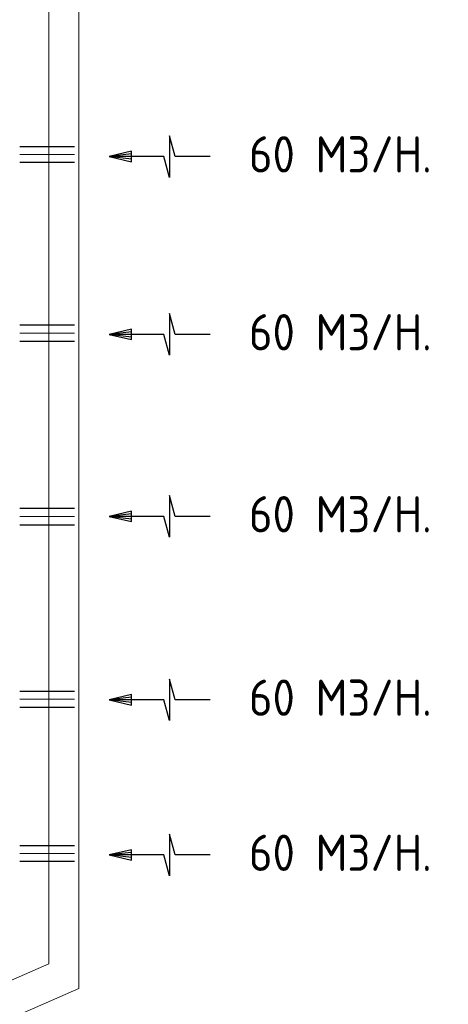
# Model space of a CAD drawing. Header units: millimetres. Extents: x -72915 to 21022, y 6278 to 52916.
# Tile 46 of 60: x -19911 to -17785, y 13077 to 17960. Entities that reach past the tile are written whole.
import ezdxf

# ---------------------------------------------------------------- set-up
doc = ezdxf.new("R2010")
doc.units = ezdxf.units.MM
doc.header["$LTSCALE"] = 50
for name, color, linetype in [('4plfd', 254, 'Continuous'), ('WL570---_RETOUR', 100, 'Continuous'), ('WM570---_RETOUR', 2, 'Continuous'), ('WM570---_TOEVOER', 2, 'Continuous')]:
    doc.layers.add(name, color=color, linetype=linetype)
for name, color, linetype, lineweight in [('WL570---_BESTAAND-HARTLIJN', 161, 'Continuous', 0), ('WL570---_BESTAAND-MAATVOERING', 161, 'Continuous', 0), ('WL570---_BESTAAND-RETOUR', 140, 'Continuous', 0)]:
    doc.layers.add(name, color=color, linetype=linetype, lineweight=lineweight)
doc.styles.add('MAATVOERING', font='ISO')

# ---------------------------------------------------------------- blocks, each defined once
blk = doc.blocks.new('AFZPIJL')
for points in [[(0, -10), (0, -6.521), (-2.064, -5.967), (2.064, -5.967), (0, -5.414), (0, 0)], [(-0.258, -2.216), (0, 0)], [(0.258, -2.216), (0, 0)]]:
    blk.add_lwpolyline(points)
blk.add_lwpolyline([(0.517, -2.216), (-0.517, -2.216), (0, 0)], close=True)
blk = doc.blocks.new('KARO')
for p, q in [((1, 0.5), (0, 0.5)), ((0, -0.5), (1, -0.5))]:
    blk.add_line(p, q)
at = {"invisible_edges": 15}
blk.add_3dface([(0, 0.5), (0, -0.5), (1, -0.5), (1, 0.5)], dxfattribs=at)
at = {"layer": 'WL570---_BESTAAND-HARTLIJN'}
blk.add_line((0, 0), (1, 0), dxfattribs=at)
blk = doc.blocks.new('Groep-79')
at = {"color": 8, "linetype": 'Continuous', "lineweight": 13, "flags": 128}
blk.add_lwpolyline([(-65620, 12924.8), (-65620, 9039.9, 0.175808), (-22004.9, 11828), (-22004.9, 19149)], format="xyb", dxfattribs=at)
blk = doc.blocks.new('Block plafond 1e verd')
at = {"layer": '4plfd'}
blk.add_blockref('Groep-79', (22004.9, -19149), dxfattribs=at)

msp = doc.modelspace()

# ---------------------------------------------------------------- linework, layer by layer
at = {"layer": 'WL570---_BESTAAND-MAATVOERING'}
msp.add_arc((-45416.8, 71987.1), 64240.6, 253.679371, 293.67904, dxfattribs=at)
at = {"layer": 'WL570---_BESTAAND-RETOUR'}
msp.add_line((-19616.9, 13154.9), (-19616.9, 20748.4), dxfattribs=at)

# ---------------------------------------------------------------- block references
at = {"layer": 'WL570---_RETOUR'}
for name, p, xscale, yscale, zscale, rotation in [('AFZPIJL', (-19466.5, 17281.5), -50, 50, 50, 90), ('AFZPIJL', (-19466.5, 16399.3), -50, 50, 50, 90), ('KARO', (-19638.6, 16405.4), 270.6940397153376, 80, 80, 180), ('AFZPIJL', (-19466.5, 15496.6), -50, 50, 50, 90), ('KARO', (-19638.6, 15495.5), 270.6940397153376, 80, 80, 180), ('AFZPIJL', (-19466.5, 14586.9), -50, 50, 50, 90), ('AFZPIJL', (-19466.5, 13817.5), -50, 50, 50, 90)]:
    msp.add_blockref(name, p, dxfattribs=dict(at, xscale=xscale, yscale=yscale, zscale=zscale, rotation=rotation))
at = {"layer": 'WL570---_RETOUR', "xscale": -270.6940397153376, "yscale": 80, "zscale": 80}
for p in [(-19638.6, 17291.2), (-19638.6, 14589.4), (-19638.6, 13824.3)]:
    msp.add_blockref('KARO', p, dxfattribs=at)
at = {"layer": 'WM570---_TOEVOER'}
msp.add_blockref('Block plafond 1e verd', (-19765.4, 20598.3), dxfattribs=at)

# ---------------------------------------------------------------- texts
at = {"layer": 'WM570---_RETOUR', "style": 'MAATVOERING'}
for p in [(-18774.1, 17202.3), (-18774.1, 16320.1), (-18774.1, 15417.4), (-18774.1, 14507.6), (-18774.1, 13738.3)]:
    msp.add_text('60 M3/H.', height=180, dxfattribs=at).set_placement(p)

doc.saveas('drawing.dxf')
